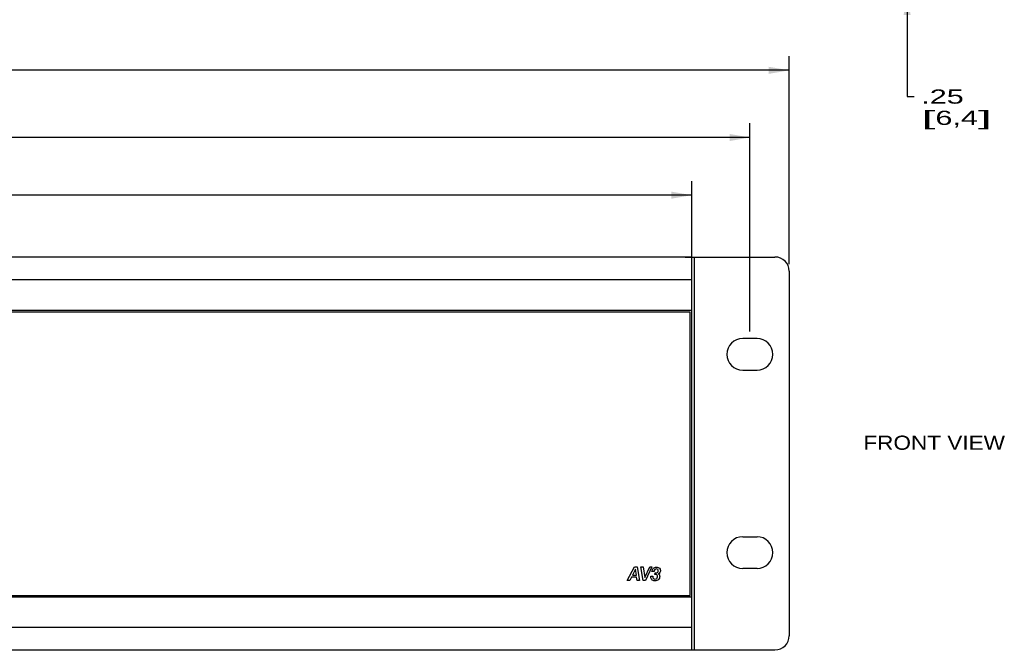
# Paper-space layout 'AV3_1' of a CAD drawing. Header units: inches. Extents: x 0 to 34, y -3.3 to 22.
# Tile 34 of 48: x 19.2 to 27.9, y 5 to 10.5. Entities that reach past the tile are written whole.
import ezdxf
from ezdxf.enums import TextEntityAlignment as Align

# ---------------------------------------------------------------- set-up
doc = ezdxf.new("R2010")
doc.units = ezdxf.units.IN
doc.header["$LTSCALE"] = 1.87
doc.header["$MEASUREMENT"] = 0
doc.layers.get('0').update_dxf_attribs({"linetype": 'CONTINUOUS'})
doc.layers.add('3_ALL_AXES', color=7, linetype='CONTINUOUS')
doc.layers.add('DIM', color=7, linetype='CONTINUOUS')
doc.dimstyles.new('DIMSTYLE_1', dxfattribs={"dimtxt": 0.125, "dimasz": 0.18, "dimexe": 0.125, "dimexo": 0.0625, "dimgap": 0.0625, "dimtad": 0, "dimtih": 1, "dimtoh": 1, "dimzin": 4, "dimdsep": 46, "dimtxsty": 'Standard', "dimblk": '_FILLED', "dimblk1": '_FILLED', "dimblk2": '_FILLED', "dimcen": 0.09, "dimadec": 0, "dimazin": 0, "dimtp": 0.01, "dimtm": 0.01, "dimtfac": 1, "dimtofl": 0, "dimtmove": 0, "dimatfit": 3, "dimldrblk": '_FILLED', "dimfxl": 0, "dimtolj": 1, "dimtzin": 4, "dimarcsym": 0})

# ---------------------------------------------------------------- blocks, each defined once
blk = doc.blocks.new('_FILLED')
at = {"color": 0, "linetype": 'ByBlock'}
blk.add_solid([(0, 0), (-1, 0.174), (-1, -0.174)], dxfattribs=at)
blk = doc.blocks.new('*D3')
at = {"layer": 'DIM', "color": 2, "linetype": 'Continuous'}
for p, q in [((26.9939, 11.0039), (26.9939, 11.3789)), ((26.0152, 11.0039), (27.1189, 11.0039)), ((25.1552, 10.7524), (27.1189, 10.7524)), ((26.9939, 10.7524), (26.9939, 9.8537)), ((26.9939, 9.8537), (27.0564, 9.8537))]:
    blk.add_line(p, q, dxfattribs=at)
at = {"layer": 'DIM', "color": 2, "linetype": 'Continuous', "xscale": 0.18, "yscale": 0.18, "zscale": 0.18}
for p, rotation in [((26.9939, 11.0039), 270), ((26.9939, 10.7524), 90)]:
    blk.add_blockref('_FILLED', p, dxfattribs=dict(at, rotation=rotation))
at = {"layer": 'DIM', "color": 2, "linetype": 'Continuous'}
for s, width, p, p2 in [('.25', 1.28559, (27.1189, 9.7912), (27.4939, 9.7912)), ('[', 1.498984, (27.1189, 9.6037), (27.2439, 9.6037)), (']', 1.498984, (27.6189, 9.6037), (27.7439, 9.6037)), ('6,4', 1.199837, (27.2439, 9.6037), (27.6189, 9.6037))]:
    blk.add_text(s, height=0.125, dxfattribs=dict(at, width=width)).set_placement(p, p2, align=Align.FIT)
blk = doc.blocks.new('*D5')
at = {"layer": 'DIM', "color": 2, "linetype": 'Continuous'}
for p, q in [((6.9527, 8.3751), (6.9527, 10.2105)), ((25.9527, 8.3751), (25.9527, 10.2105)), ((6.9527, 10.0855), (14.5877, 10.0855)), ((25.9527, 10.0855), (15.5877, 10.0855))]:
    blk.add_line(p, q, dxfattribs=at)
at = {"layer": 'DIM', "color": 2, "linetype": 'Continuous', "xscale": 0.18, "yscale": 0.18, "zscale": 0.18, "rotation": 180}
blk.add_blockref('_FILLED', (6.9527, 10.0855), dxfattribs=at)
at = {"layer": 'DIM', "color": 2, "linetype": 'Continuous', "xscale": 0.18, "yscale": 0.18, "zscale": 0.18}
blk.add_blockref('_FILLED', (25.9527, 10.0855), dxfattribs=at)
at = {"layer": 'DIM', "color": 2, "linetype": 'Continuous'}
for s, width, p, p2 in [('19.00', 1.362964, (14.6502, 10.023), (15.2752, 10.023)), ('[', 1.498984, (14.6502, 9.8355), (14.7752, 9.8355)), ('482,6', 1.111027, (14.7752, 9.8355), (15.4002, 9.8355)), (']', 1.498984, (15.4002, 9.8355), (15.5252, 9.8355))]:
    blk.add_text(s, height=0.125, dxfattribs=dict(at, width=width)).set_placement(p, p2, align=Align.FIT)
blk = doc.blocks.new('*D6')
at = {"layer": 'DIM', "color": 2, "linetype": 'Continuous'}
for p, q in [((7.2991, 7.7808), (7.2991, 9.6175)), ((25.6062, 7.7808), (25.6062, 9.6175)), ((7.2991, 9.4925), (16.0777, 9.4925)), ((25.6062, 9.4925), (16.8277, 9.4925))]:
    blk.add_line(p, q, dxfattribs=at)
at = {"layer": 'DIM', "color": 2, "linetype": 'Continuous', "xscale": 0.18, "yscale": 0.18, "zscale": 0.18, "rotation": 180}
blk.add_blockref('_FILLED', (7.2991, 9.4925), dxfattribs=at)
at = {"layer": 'DIM', "color": 2, "linetype": 'Continuous', "xscale": 0.18, "yscale": 0.18, "zscale": 0.18}
blk.add_blockref('_FILLED', (25.6062, 9.4925), dxfattribs=at)
at = {"layer": 'DIM', "color": 2, "linetype": 'Continuous'}
for s, width, p, p2 in [('18.31', 1.363216, (16.1402, 9.43), (16.7652, 9.43)), ('[', 1.498984, (16.1402, 9.2425), (16.2652, 9.2425)), (']', 1.498984, (16.6402, 9.2425), (16.7652, 9.2425))]:
    blk.add_text(s, height=0.125, dxfattribs=dict(at, width=width)).set_placement(p, p2, align=Align.FIT)
blk.add_text('465', height=0.125, dxfattribs=at).set_placement((16.2652, 9.2425), (16.6402, 9.2425), align=Align.FIT)
blk = doc.blocks.new('*D7')
at = {"layer": 'DIM', "color": 2, "linetype": 'Continuous'}
for p, q in [((7.8127, 8.3973), (7.8127, 9.1084)), ((25.0927, 8.3973), (25.0927, 9.1084)), ((7.8127, 8.9834), (17.2286, 8.9834)), ((25.0927, 8.9834), (18.2286, 8.9834))]:
    blk.add_line(p, q, dxfattribs=at)
at = {"layer": 'DIM', "color": 2, "linetype": 'Continuous', "xscale": 0.18, "yscale": 0.18, "zscale": 0.18, "rotation": 180}
blk.add_blockref('_FILLED', (7.8127, 8.9834), dxfattribs=at)
at = {"layer": 'DIM', "color": 2, "linetype": 'Continuous', "xscale": 0.18, "yscale": 0.18, "zscale": 0.18}
blk.add_blockref('_FILLED', (25.0927, 8.9834), dxfattribs=at)
at = {"layer": 'DIM', "color": 2, "linetype": 'Continuous'}
for s, width, p, p2 in [('17.28', 1.249788, (17.2911, 8.9209), (17.9161, 8.9209)), ('[', 1.498984, (17.2911, 8.7334), (17.4161, 8.7334)), (']', 1.498984, (18.0411, 8.7334), (18.1661, 8.7334)), ('438,9', 1.111027, (17.4161, 8.7334), (18.0411, 8.7334))]:
    blk.add_text(s, height=0.125, dxfattribs=dict(at, width=width)).set_placement(p, p2, align=Align.FIT)

psp = doc.layouts.new('AV3_1')

# ---------------------------------------------------------------- linework, layer by layer
at = {"color": 7, "linetype": 'Continuous'}
for p, q in [((25.0927, 8.4348), (7.8127, 8.4348)), ((25.0927, 4.9658), (25.0927, 8.4348)), ((25.0927, 8.2348), (7.8127, 8.2348)), ((25.0927, 7.9658), (7.8127, 7.9658)), ((25.0927, 5.4348), (7.8127, 5.4348)), ((25.0927, 5.1658), (7.8127, 5.1658)), ((25.0927, 4.9658), (7.8127, 4.9658))]:
    psp.add_line(p, q, dxfattribs=at)
at = {"color": 3, "linetype": 'Continuous'}
for p, q in [((25.0342, 8.4376), (25.8277, 8.4376)), ((25.0342, 8.4376), (25.0342, 8.4348)), ((25.9527, 8.3126), (25.9527, 5.0941)), ((25.0777, 7.9498), (7.8277, 7.9498)), ((25.0777, 5.4498), (25.0777, 7.9498)), ((7.8277, 5.4498), (25.0777, 5.4498)), ((25.0927, 4.9691), (25.8277, 4.9691))]:
    psp.add_line(p, q, dxfattribs=at)
at = {"color": 9, "linetype": 'Continuous'}
psp.add_line((25.1142, 8.4376), (25.1142, 4.9691), dxfattribs=at)
at = {"color": 2, "linetype": 'Continuous'}
for p, q in [((24.5237, 5.5825), (24.5874, 5.7023)), ((24.5966, 5.6821), (24.5691, 5.6288)), ((24.5874, 5.7023), (24.6114, 5.7023)), ((24.6043, 5.6287), (24.5966, 5.6821)), ((24.6114, 5.7023), (24.6308, 5.5824)), ((24.6441, 5.7023), (24.6637, 5.7023)), ((24.6644, 5.5824), (24.6441, 5.7023)), ((24.6637, 5.7023), (24.6781, 5.608)), ((24.6781, 5.608), (24.7218, 5.7022)), ((24.7416, 5.7022), (24.6844, 5.5824)), ((24.7218, 5.7022), (24.7416, 5.7022)), ((24.7603, 5.6628), (24.7418, 5.6629)), ((24.5451, 5.5825), (24.5237, 5.5825)), ((24.5604, 5.6117), (24.5451, 5.5825)), ((24.6067, 5.6117), (24.5604, 5.6117)), ((24.5691, 5.6288), (24.6043, 5.6287)), ((24.6109, 5.5824), (24.6067, 5.6117)), ((24.6308, 5.5824), (24.6109, 5.5824)), ((24.6844, 5.5824), (24.6644, 5.5824)), ((24.7318, 5.6192), (24.7502, 5.6192)), ((24.7677, 5.6344), (24.7706, 5.6487)), ((24.7706, 5.6487), (24.7738, 5.6485))]:
    psp.add_line(p, q, dxfattribs=at)
at = {"color": 3, "linetype": 'Continuous'}
for centre, start, end in [((25.8277, 8.3126), 0, 90), ((25.8277, 5.0941), 270, 360)]:
    psp.add_arc(centre, 0.125, start, end, dxfattribs=at)
at = {"color": 2, "linetype": 'Continuous'}
for points, knots in [([(24.7418, 5.6629), (24.7431, 5.6727), (24.7512, 5.6934), (24.7811, 5.7014), (24.8092, 5.6946), (24.8169, 5.6755), (24.8164, 5.6659), (24.8162, 5.6645)], [0, 0, 0, 0, 0.26246, 0.519727, 0.752774, 0.963924, 1, 1, 1, 1]), ([(24.7806, 5.6837), (24.7754, 5.6836), (24.7644, 5.6799), (24.7611, 5.6684), (24.7603, 5.6628)], [0, 0, 0, 0, 0.464438, 1, 1, 1, 1]), ([(24.7738, 5.6485), (24.78, 5.6485), (24.7928, 5.6504), (24.7999, 5.6667), (24.7946, 5.6812), (24.7853, 5.6837), (24.7806, 5.6837)], [0, 0, 0, 0, 0.30946, 0.567846, 0.77702, 1, 1, 1, 1]), ([(24.8162, 5.6645), (24.8156, 5.6599), (24.8117, 5.6495), (24.8021, 5.6431), (24.7964, 5.6409)], [0, 0, 0, 0, 0.424317, 1, 1, 1, 1]), ([(24.7465, 5.5838), (24.7445, 5.5849), (24.7357, 5.5914), (24.7311, 5.6049), (24.7315, 5.616), (24.7317, 5.6182), (24.7318, 5.6192)], [0, 0, 0, 0, 0.170198, 0.833209, 0.920561, 1, 1, 1, 1]), ([(24.7964, 5.6409), (24.8006, 5.6386), (24.8084, 5.6318), (24.8125, 5.6118), (24.8012, 5.5851), (24.7722, 5.577), (24.7528, 5.5803), (24.7465, 5.5838)], [0, 0, 0, 0, 0.126515, 0.257722, 0.521133, 0.806309, 1, 1, 1, 1]), ([(24.7502, 5.6192), (24.7501, 5.6182), (24.7499, 5.6161), (24.7495, 5.6093), (24.7525, 5.5972), (24.7696, 5.5929), (24.7857, 5.5984), (24.7906, 5.609), (24.7913, 5.6139)], [0, 0, 0, 0, 0.047211, 0.091772, 0.307183, 0.52234, 0.788321, 1, 1, 1, 1]), ([(24.7913, 5.6139), (24.7914, 5.6151), (24.7917, 5.6211), (24.7876, 5.6326), (24.7759, 5.6346), (24.7695, 5.6345), (24.7683, 5.6344), (24.7677, 5.6344)], [0, 0, 0, 0, 0.098797, 0.47074, 0.894287, 0.95719, 1, 1, 1, 1])]:
    psp.add_open_spline(points, degree=3, knots=knots, dxfattribs=at)
at = {"layer": '3_ALL_AXES', "color": 3, "linetype": 'Continuous'}
for p, q in [((25.6692, 7.7183), (25.5432, 7.7183)), ((25.5432, 7.4383), (25.6692, 7.4383)), ((25.5432, 5.9683), (25.6692, 5.9683)), ((25.6692, 5.6883), (25.5432, 5.6883))]:
    psp.add_line(p, q, dxfattribs=at)
for centre, start, end in [((25.5432, 7.5783), 90, 270), ((25.6692, 7.5783), 270, 90), ((25.5432, 5.8283), 90, 270), ((25.6692, 5.8283), 270, 90)]:
    psp.add_arc(centre, 0.14, start, end, dxfattribs=at)

# ---------------------------------------------------------------- texts
at = {"layer": 'DIM', "color": 2, "linetype": 'Continuous', "width": 0.967657}
psp.add_text('FRONT VIEW', height=0.125, dxfattribs=at).set_placement((26.6076, 6.7358), (27.8576, 6.7358), align=Align.FIT)

# ---------------------------------------------------------------- dimensions: what is measured, and where the dimension line sits
at = {"layer": 'DIM', "color": 2, "linetype": 'Continuous'}
for base, p1, p2, angle, picture, middle in [((26.9939, 11.0039), (25.0927, 10.7524), (25.9527, 11.0039), 90, '*D3', (27.4314, 9.76)), ((7.8127, 8.9834), (25.0927, 8.3348), (7.8127, 8.3348), 180, '*D7', (17.7286, 8.8897))]:
    dim = psp.add_linear_dim(base=base, p1=p1, p2=p2, angle=angle, dimstyle='DIMSTYLE_1', dxfattribs=at)
    dim.commit()
    dim.dimension.update_dxf_attribs({"geometry": picture, "text_midpoint": middle, "dimtype": 160})
for base, p1, p2, picture, middle in [((25.9527, 10.0855), (6.9527, 8.3126), (25.9527, 8.3126), '*D5', (15.0877, 9.9917)), ((25.6062, 9.4925), (7.2991, 7.7183), (25.6062, 7.7183), '*D6', (16.4527, 9.3987))]:
    dim = psp.add_linear_dim(base=base, p1=p1, p2=p2, dimstyle='DIMSTYLE_1', dxfattribs=at)
    dim.commit()
    dim.dimension.update_dxf_attribs({"geometry": picture, "text_midpoint": middle, "dimtype": 160})

doc.saveas('drawing.dxf')
